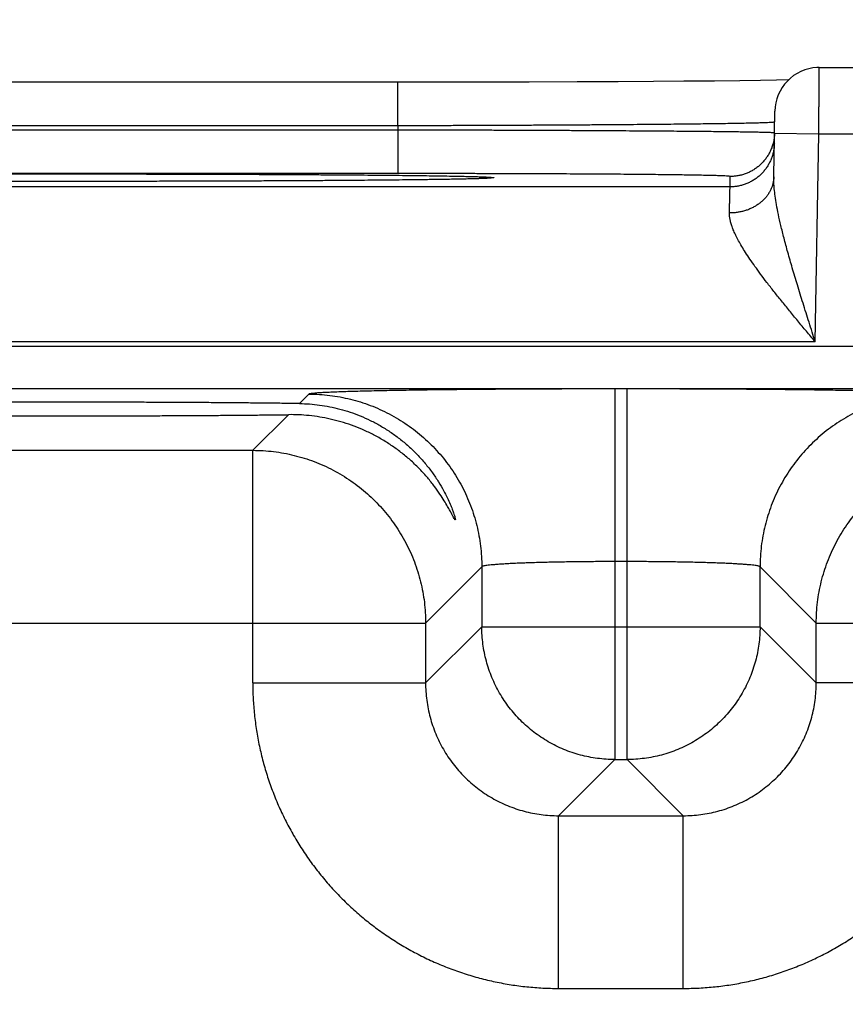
# Model space of a CAD drawing. Header units: inches. Extents: x 0 to 34, y 0 to 22.
# Tile 78 of 83: x 23.227 to 23.599, y 17.412 to 17.856. Entities that reach past the tile are written whole.
import ezdxf

# ---------------------------------------------------------------- set-up
doc = ezdxf.new("R2010")
doc.units = ezdxf.units.IN
doc.header["$LTSCALE"] = 1.87
doc.header["$MEASUREMENT"] = 0
doc.layers.get('0').update_dxf_attribs({"linetype": 'CONTINUOUS'})
doc.layers.add('DIMENSIONS', color=7, linetype='CONTINUOUS')
doc.styles.get("Standard").update_dxf_attribs({"font": 'txt', "width": 0.8})
doc.dimstyles.new('DIMSTYLE_1', dxfattribs={"dimtxt": 0.125, "dimasz": 0.18, "dimexe": 0.18, "dimexo": 0.0625, "dimgap": 0.09, "dimtad": 0, "dimtih": 1, "dimtoh": 1, "dimdec": 3, "dimzin": 4, "dimdsep": 46, "dimtxsty": 'STANDARD', "dimblk": '_FILLED', "dimblk1": '_FILLED', "dimblk2": '_FILLED', "dimcen": 0.09, "dimadec": 0, "dimazin": 0, "dimtp": 0.01, "dimtm": 0.01, "dimtfac": 1, "dimtdec": 3, "dimtofl": 0, "dimtmove": 0, "dimatfit": 3, "dimldrblk": '_FILLED', "dimfxl": 1, "dimtolj": 1, "dimtzin": 4, "dimarcsym": 0})

# ---------------------------------------------------------------- blocks, each defined once
blk = doc.blocks.new('_FILLED')
at = {"color": 0, "linetype": 'BYBLOCK'}
blk.add_solid([(0, 0), (-1, 0.1736), (-1, -0.1736)], dxfattribs=at)
blk = doc.blocks.new('*D11')
at = {"layer": 'DIMENSIONS', "color": 2, "linetype": 'CONTINUOUS'}
for p, q in [((23.22095, 16.65746), (23.22095, 18.71011)), ((23.99995, 17.86536), (23.99995, 18.71011)), ((23.22095, 18.58511), (22.86095, 18.58511)), ((23.99995, 18.58511), (24.61803, 18.58511))]:
    blk.add_line(p, q, dxfattribs=at)
at = {"layer": 'DIMENSIONS', "color": 2, "linetype": 'CONTINUOUS', "xscale": 0.18, "yscale": 0.18, "zscale": 0.18}
blk.add_blockref('_FILLED', (23.22095, 18.58511), dxfattribs=at)
at = {"layer": 'DIMENSIONS', "color": 2, "linetype": 'CONTINUOUS', "xscale": 0.18, "yscale": 0.18, "zscale": 0.18, "rotation": 180}
blk.add_blockref('_FILLED', (23.99995, 18.58511), dxfattribs=at)
at = {"layer": 'DIMENSIONS', "color": 2, "linetype": 'CONTINUOUS', "width": 0.8}
for s, p in [('[', (25.20553, 18.52261)), (']', (25.80553, 18.52261)), ('.779', (24.68053, 18.52261)), ('19.79', (25.30553, 18.52261))]:
    blk.add_text(s, height=0.125, dxfattribs=at).set_placement(p)

msp = doc.modelspace()

# ---------------------------------------------------------------- linework, layer by layer
at = {"color": 7, "linetype": 'CONTINUOUS'}
for p, q in [((23.58744, 17.83478), (23.87097, 17.83478)), ((23.39735, 17.8281), (23.07724, 17.82811)), ((23.41497, 17.82811), (23.39735, 17.8281)), ((23.39735, 17.80845), (23.39735, 17.8281)), ((23.43698, 17.82813), (23.41497, 17.82811)), ((23.45662, 17.82818), (23.43698, 17.82813)), ((23.47819, 17.82826), (23.45662, 17.82818)), ((23.49677, 17.82834), (23.47819, 17.82826)), ((23.51272, 17.82844), (23.49677, 17.82834)), ((23.52639, 17.82854), (23.51272, 17.82844)), ((23.54024, 17.82866), (23.52639, 17.82854)), ((23.55168, 17.82879), (23.54024, 17.82866)), ((23.56092, 17.82891), (23.55168, 17.82879)), ((23.56813, 17.82903), (23.56092, 17.82891)), ((23.57355, 17.82914), (23.56813, 17.82903)), ((23.56693, 17.78537), (23.56744, 17.81513)), ((23.39735, 17.80845), (23.09655, 17.80845)), ((23.39735, 17.80845), (23.39732, 17.80652)), ((23.39732, 17.80652), (23.09659, 17.80652)), ((23.39732, 17.80652), (23.39732, 17.78687)), ((23.56727, 17.80513), (23.58727, 17.80478)), ((23.58563, 17.71088), (23.58727, 17.80478)), ((23.58727, 17.80478), (23.87097, 17.80478)), ((23.39732, 17.78687), (23.09659, 17.78687)), ((23.54719, 17.78088), (23.54727, 17.78556)), ((23.24023, 17.78333), (23.21947, 17.78335)), ((23.25993, 17.78334), (23.24023, 17.78333)), ((23.28449, 17.78337), (23.25993, 17.78334)), ((23.30599, 17.78341), (23.28449, 17.78337)), ((23.32481, 17.78348), (23.30599, 17.78341)), ((23.34517, 17.78357), (23.32481, 17.78348)), ((23.36228, 17.78367), (23.34517, 17.78357)), ((23.3763, 17.78377), (23.36228, 17.78367)), ((23.39004, 17.78388), (23.3763, 17.78377)), ((23.40135, 17.784), (23.39004, 17.78388)), ((23.4107, 17.78412), (23.40135, 17.784)), ((23.41833, 17.78424), (23.4107, 17.78412)), ((23.42444, 17.78435), (23.41833, 17.78424)), ((23.4292, 17.78446), (23.42444, 17.78435)), ((23.43163, 17.78452), (23.4292, 17.78446)), ((23.43396, 17.78459), (23.43163, 17.78452)), ((23.43541, 17.78464), (23.43396, 17.78459)), ((23.43629, 17.78468), (23.43541, 17.78464)), ((23.43703, 17.78471), (23.43629, 17.78468)), ((23.43743, 17.78474), (23.43703, 17.78471)), ((23.43778, 17.78476), (23.43743, 17.78474)), ((23.43805, 17.78477), (23.43778, 17.78476)), ((23.43826, 17.78479), (23.43805, 17.78477)), ((23.54719, 17.78088), (22.94672, 17.78088)), ((23.58563, 17.71088), (22.90828, 17.71088)), ((23.69564, 17.70871), (20.02527, 17.70871)), ((23.69564, 17.68971), (20.02527, 17.68971)), ((23.50074, 17.68963), (23.49517, 17.68963)), ((23.49517, 17.68963), (23.49517, 17.52227)), ((23.50074, 17.52227), (23.50074, 17.68963)), ((23.35719, 17.68727), (23.35295, 17.68302)), ((23.34793, 17.678), (23.33182, 17.6619)), ((22.73409, 17.6619), (23.33182, 17.6619)), ((23.33182, 17.55689), (23.33182, 17.6619)), ((23.43518, 17.60928), (23.40981, 17.58391)), ((23.43518, 17.60928), (23.43518, 17.58226)), ((23.50074, 17.61164), (23.49517, 17.61164)), ((23.56073, 17.58226), (23.56073, 17.60928)), ((23.5861, 17.58391), (23.56073, 17.60928)), ((22.6561, 17.58391), (23.40981, 17.58391)), ((23.40981, 17.58391), (23.40981, 17.55689)), ((23.43518, 17.58226), (23.40981, 17.55689)), ((23.43518, 17.58226), (23.56073, 17.58226)), ((23.56073, 17.58226), (23.5861, 17.55689)), ((23.5861, 17.58391), (23.74581, 17.58391)), ((23.5861, 17.55689), (23.5861, 17.58391)), ((23.33182, 17.55689), (23.40981, 17.55689)), ((23.66409, 17.55689), (23.5861, 17.55689)), ((23.49517, 17.52227), (23.4698, 17.4969)), ((23.49517, 17.52227), (23.50074, 17.52227)), ((23.50074, 17.52227), (23.52611, 17.4969)), ((23.4698, 17.4969), (23.52611, 17.4969)), ((23.4698, 17.41891), (23.4698, 17.4969)), ((23.52611, 17.41891), (23.52611, 17.4969)), ((23.4698, 17.41891), (23.52611, 17.41891))]:
    msp.add_line(p, q, dxfattribs=at)
for points in [[(23.58744, 17.83478), (23.5864, 17.83475), (23.58454, 17.83456), (23.58269, 17.8342), (23.58089, 17.83367), (23.57915, 17.83298), (23.57748, 17.83212), (23.5759, 17.83111), (23.57442, 17.82996), (23.57306, 17.82867), (23.57182, 17.82726), (23.57072, 17.82574), (23.56976, 17.82413), (23.56896, 17.82243), (23.56833, 17.82067), (23.56786, 17.81885), (23.56757, 17.817), (23.56744, 17.81513)], [(23.43843, 17.7848), (23.43842, 17.7848), (23.43839, 17.7848), (23.43833, 17.78479), (23.43826, 17.78479)]]:
    msp.add_lwpolyline(points, dxfattribs=at)
for points, knots in [([(23.58727, 17.80478), (23.58727, 17.80553), (23.58728, 17.80702), (23.58729, 17.80925), (23.58731, 17.81146), (23.58732, 17.81363), (23.58733, 17.81575), (23.58734, 17.81782), (23.58735, 17.81981), (23.58737, 17.82171), (23.58738, 17.82352), (23.58739, 17.82522), (23.5874, 17.82681), (23.5874, 17.82827), (23.58741, 17.8296), (23.58742, 17.83079), (23.58742, 17.83183), (23.58743, 17.83272), (23.58743, 17.83346), (23.58744, 17.83399), (23.58744, 17.83447), (23.58744, 17.83458), (23.58744, 17.8348), (23.58744, 17.83478)], [0, 0, 0, 0, 0.074846, 0.149354, 0.223095, 0.295641, 0.366573, 0.435471, 0.501928, 0.565549, 0.625971, 0.68285, 0.73586, 0.784702, 0.829102, 0.868809, 0.903596, 0.933265, 0.957648, 0.976608, 0.990039, 0.997865, 1, 1, 1, 1]), ([(23.56715, 17.81004), (23.56688, 17.81004), (23.56645, 17.80993), (23.56535, 17.80991), (23.56396, 17.80983), (23.56212, 17.80977), (23.55989, 17.8097), (23.55728, 17.80964), (23.55427, 17.80957), (23.55089, 17.80951), (23.54714, 17.80944), (23.54304, 17.80938), (23.53858, 17.80932), (23.53378, 17.80925), (23.52866, 17.80919), (23.52322, 17.80913), (23.51747, 17.80908), (23.51144, 17.80902), (23.50514, 17.80896), (23.49857, 17.80891), (23.49176, 17.80886), (23.48472, 17.80881), (23.47747, 17.80877), (23.47002, 17.80872), (23.4624, 17.80868), (23.45462, 17.80864), (23.4467, 17.8086), (23.43866, 17.80857), (23.43052, 17.80854), (23.4223, 17.80851), (23.41402, 17.80849), (23.4057, 17.80847), (23.40014, 17.80845), (23.39735, 17.80845)], [0, 0, 0, 0, 0.003645, 0.009686, 0.01811, 0.028898, 0.042025, 0.057458, 0.075159, 0.095083, 0.117182, 0.141399, 0.167677, 0.195951, 0.226154, 0.258214, 0.292056, 0.327601, 0.364766, 0.403465, 0.443606, 0.485094, 0.527832, 0.571715, 0.61664, 0.662497, 0.709174, 0.756559, 0.804535, 0.852986, 0.901794, 0.95084, 1, 1, 1, 1]), ([(23.56707, 17.80526), (23.56679, 17.80524), (23.56638, 17.80535), (23.56527, 17.80535), (23.56388, 17.80542), (23.56204, 17.80546), (23.55982, 17.80551), (23.5572, 17.80556), (23.5542, 17.80561), (23.55082, 17.80566), (23.54707, 17.80571), (23.54297, 17.80576), (23.53851, 17.80581), (23.53371, 17.80585), (23.52859, 17.8059), (23.52315, 17.80595), (23.51741, 17.80599), (23.51138, 17.80604), (23.50507, 17.80608), (23.49851, 17.80612), (23.4917, 17.80617), (23.48466, 17.8062), (23.47741, 17.80624), (23.46997, 17.80628), (23.46235, 17.80631), (23.45457, 17.80635), (23.44665, 17.80638), (23.43861, 17.80641), (23.43048, 17.80643), (23.42226, 17.80646), (23.41398, 17.80648), (23.40566, 17.8065), (23.4001, 17.80651), (23.39732, 17.80652)], [0, 0, 0, 0, 0.003628, 0.009655, 0.018068, 0.028846, 0.041965, 0.057391, 0.075087, 0.095009, 0.117106, 0.141324, 0.167602, 0.195877, 0.226084, 0.25815, 0.292001, 0.327556, 0.36473, 0.403436, 0.443582, 0.485075, 0.527816, 0.571704, 0.616632, 0.662489, 0.709165, 0.756545, 0.804517, 0.852968, 0.90178, 0.950832, 1, 1, 1, 1]), ([(23.56727, 17.80513), (23.56726, 17.80458), (23.56719, 17.80346), (23.56697, 17.80197), (23.56676, 17.80103), (23.56666, 17.80066)], [0, 0, 0, 0, 0.363067, 0.744925, 1, 1, 1, 1]), ([(23.56719, 17.80053), (23.56718, 17.79996), (23.56711, 17.79881), (23.56686, 17.7971), (23.56646, 17.79542), (23.56592, 17.79378), (23.56523, 17.79219), (23.56442, 17.79067), (23.56347, 17.78922), (23.56241, 17.78786), (23.56123, 17.7866), (23.55995, 17.78544), (23.55857, 17.7844), (23.5571, 17.78348), (23.55557, 17.78269), (23.55397, 17.78204), (23.55232, 17.78152), (23.55063, 17.78115), (23.54892, 17.78093), (23.54777, 17.78088), (23.54719, 17.78088)], [0, 0, 0, 0, 0.055556, 0.111111, 0.166667, 0.222223, 0.277779, 0.333335, 0.38889, 0.444446, 0.500001, 0.555557, 0.611112, 0.666668, 0.722223, 0.777778, 0.833334, 0.888889, 0.944445, 1, 1, 1, 1]), ([(23.56666, 17.80066), (23.56662, 17.80047), (23.56642, 17.79973), (23.566, 17.79846), (23.56532, 17.79687), (23.5645, 17.79535), (23.56355, 17.7939), (23.56249, 17.79254), (23.56131, 17.79128), (23.56003, 17.79012), (23.55865, 17.78908), (23.55719, 17.78816), (23.55565, 17.78737), (23.55405, 17.78672), (23.5524, 17.7862), (23.55071, 17.78583), (23.549, 17.78561), (23.54785, 17.78556), (23.54727, 17.78556)], [0, 0, 0, 0, 0.021655, 0.086877, 0.152099, 0.217321, 0.282543, 0.347765, 0.412988, 0.478211, 0.543434, 0.608657, 0.673881, 0.739104, 0.804328, 0.869552, 0.934776, 1, 1, 1, 1]), ([(23.05548, 17.78475), (23.0552, 17.78476), (23.05462, 17.7848), (23.05401, 17.78497), (23.0533, 17.78483), (23.0533, 17.78521), (23.05401, 17.78508), (23.05476, 17.78529), (23.05619, 17.7853), (23.05796, 17.7854), (23.06021, 17.78547), (23.06289, 17.78555), (23.066, 17.78563), (23.06953, 17.7857), (23.07348, 17.78578), (23.07783, 17.78585), (23.08258, 17.78592), (23.08772, 17.78599), (23.09322, 17.78605), (23.09909, 17.78612), (23.1053, 17.78618), (23.11184, 17.78624), (23.11871, 17.78629), (23.12587, 17.78634), (23.13331, 17.78639), (23.14102, 17.78644), (23.14897, 17.78648), (23.15716, 17.78652), (23.16555, 17.78656), (23.17414, 17.78659), (23.1829, 17.78662), (23.19181, 17.78664), (23.20085, 17.78667), (23.20998, 17.78668), (23.21919, 17.7867), (23.22844, 17.78671), (23.2377, 17.78671), (23.24387, 17.78671), (23.24695, 17.78671)], [0, 0, 0, 0, 0.004248, 0.00889, 0.011241, 0.011658, 0.014002, 0.018635, 0.025562, 0.034762, 0.046217, 0.059904, 0.075792, 0.09384, 0.114005, 0.136245, 0.160507, 0.186731, 0.214855, 0.244816, 0.276546, 0.309968, 0.345008, 0.381585, 0.419609, 0.458981, 0.499603, 0.541387, 0.584245, 0.628092, 0.672839, 0.71837, 0.764544, 0.811219, 0.858251, 0.905493, 0.952793, 1, 1, 1, 1]), ([(23.24695, 17.78671), (23.25004, 17.78671), (23.25621, 17.78671), (23.26547, 17.78671), (23.27471, 17.7867), (23.28391, 17.78668), (23.29305, 17.78667), (23.30208, 17.78664), (23.31099, 17.78662), (23.31975, 17.78659), (23.32834, 17.78656), (23.33673, 17.78652), (23.34491, 17.78648), (23.35287, 17.78644), (23.36058, 17.78639), (23.36802, 17.78634), (23.37518, 17.78629), (23.38205, 17.78624), (23.38859, 17.78618), (23.3948, 17.78612), (23.40067, 17.78605), (23.40618, 17.78599), (23.41131, 17.78592), (23.41607, 17.78585), (23.42042, 17.78578), (23.42437, 17.7857), (23.4279, 17.78563), (23.43102, 17.78555), (23.43369, 17.78547), (23.43595, 17.7854), (23.43772, 17.7853), (23.43915, 17.78529), (23.4399, 17.78508), (23.44061, 17.78521), (23.44061, 17.78483), (23.4399, 17.78497), (23.4393, 17.7848), (23.43872, 17.78476), (23.43844, 17.78475)], [0, 0, 0, 0, 0.0472, 0.094487, 0.141713, 0.188727, 0.235384, 0.281542, 0.32706, 0.371802, 0.415649, 0.458512, 0.500303, 0.540932, 0.58031, 0.618339, 0.654922, 0.689967, 0.723394, 0.755129, 0.785098, 0.813228, 0.839458, 0.863726, 0.885974, 0.906145, 0.924197, 0.940091, 0.953785, 0.965246, 0.974453, 0.981386, 0.986028, 0.988379, 0.988796, 0.99114, 0.995774, 1, 1, 1, 1]), ([(23.54727, 17.78556), (23.54728, 17.78563), (23.54688, 17.78562), (23.54644, 17.78573), (23.54541, 17.78576), (23.54411, 17.78584), (23.54239, 17.78589), (23.54031, 17.78596), (23.53785, 17.78602), (23.53503, 17.78608), (23.53186, 17.78614), (23.52835, 17.7862), (23.5245, 17.78626), (23.52032, 17.78631), (23.51582, 17.78636), (23.51102, 17.78642), (23.50592, 17.78646), (23.50055, 17.78651), (23.49491, 17.78656), (23.48902, 17.7866), (23.48289, 17.78664), (23.47655, 17.78667), (23.47, 17.78671), (23.46326, 17.78674), (23.45636, 17.78676), (23.4493, 17.78679), (23.4421, 17.78681), (23.43479, 17.78683), (23.42738, 17.78684), (23.41991, 17.78686), (23.41239, 17.78686), (23.40486, 17.78687), (23.39983, 17.78687), (23.39732, 17.78687)], [0, 0, 0, 0, 0.001334, 0.005153, 0.011515, 0.020425, 0.031863, 0.045799, 0.062191, 0.080986, 0.102133, 0.125587, 0.151299, 0.179201, 0.209215, 0.241262, 0.275259, 0.311117, 0.348747, 0.38806, 0.428951, 0.471306, 0.515009, 0.559949, 0.606021, 0.653122, 0.701147, 0.749959, 0.799394, 0.849286, 0.899467, 0.949763, 1, 1, 1, 1]), ([(23.56692, 17.78537), (23.56692, 17.78489), (23.56685, 17.78393), (23.5666, 17.7825), (23.5662, 17.7811), (23.56566, 17.77974), (23.56498, 17.77842), (23.56417, 17.77715), (23.56322, 17.77595), (23.56215, 17.77482), (23.56097, 17.77378), (23.55969, 17.77282), (23.55831, 17.77196), (23.55685, 17.7712), (23.55531, 17.77055), (23.55371, 17.77001), (23.55206, 17.7696), (23.55037, 17.7693), (23.54866, 17.76912), (23.5475, 17.76908), (23.54693, 17.76909)], [0, 0, 0, 0, 0.050399, 0.100964, 0.151857, 0.203225, 0.255196, 0.307879, 0.361356, 0.415682, 0.470887, 0.52697, 0.583908, 0.641654, 0.700136, 0.759268, 0.818942, 0.879043, 0.93944, 1, 1, 1, 1]), ([(23.58563, 17.71089), (23.58469, 17.71383), (23.58285, 17.71964), (23.58015, 17.7282), (23.57763, 17.73638), (23.57533, 17.74405), (23.57331, 17.75111), (23.57159, 17.75749), (23.57017, 17.76319), (23.56903, 17.76823), (23.56817, 17.77266), (23.56755, 17.77651), (23.56715, 17.77985), (23.56694, 17.78275), (23.56691, 17.78454), (23.56693, 17.78537)], [0, 0, 0, 0, 0.120178, 0.237516, 0.349503, 0.453916, 0.549393, 0.635264, 0.711451, 0.778322, 0.836542, 0.886906, 0.930288, 0.967671, 1, 1, 1, 1]), ([(23.23235, 17.78334), (23.23105, 17.78334), (23.22666, 17.78334), (23.2192, 17.78335), (23.21, 17.78336), (23.20086, 17.78338), (23.19183, 17.7834), (23.18292, 17.78343), (23.17416, 17.78346), (23.16557, 17.78349), (23.15718, 17.78352), (23.149, 17.78356), (23.14104, 17.78361), (23.13333, 17.78365), (23.12589, 17.7837), (23.11872, 17.78376), (23.11186, 17.78381), (23.10532, 17.78387), (23.0991, 17.78393), (23.09324, 17.78399), (23.08773, 17.78406), (23.08259, 17.78413), (23.07784, 17.7842), (23.07349, 17.78427), (23.06954, 17.78434), (23.06601, 17.78442), (23.06289, 17.78449), (23.06022, 17.78457), (23.05796, 17.78464), (23.05664, 17.78472), (23.05602, 17.78474)], [0, 0, 0, 0, 0.022191, 0.074669, 0.12691, 0.178755, 0.230045, 0.280625, 0.330341, 0.379064, 0.426692, 0.47313, 0.518277, 0.562033, 0.60429, 0.644941, 0.683883, 0.721027, 0.75629, 0.789591, 0.820849, 0.849995, 0.876962, 0.901683, 0.924097, 0.944157, 0.961817, 0.977034, 0.98977, 1, 1, 1, 1]), ([(23.24695, 17.78333), (23.24387, 17.78333), (23.23951, 17.78333), (23.23515, 17.78334), (23.23388, 17.78334)], [0, 0, 0, 0, 0.707157, 1, 1, 1, 1]), ([(23.25941, 17.78334), (23.25834, 17.78334), (23.25637, 17.78333), (23.25439, 17.78333), (23.25348, 17.78333)], [0, 0, 0, 0, 0.540504, 1, 1, 1, 1]), ([(23.43789, 17.78474), (23.43728, 17.78472), (23.43595, 17.78464), (23.4337, 17.78457), (23.43102, 17.78449), (23.42791, 17.78442), (23.42438, 17.78434), (23.42043, 17.78427), (23.41608, 17.7842), (23.41133, 17.78413), (23.40619, 17.78406), (23.40069, 17.78399), (23.39482, 17.78393), (23.38861, 17.78387), (23.38206, 17.78381), (23.3752, 17.78376), (23.36804, 17.7837), (23.3606, 17.78365), (23.35289, 17.78361), (23.34493, 17.78356), (23.33675, 17.78352), (23.32836, 17.78349), (23.31977, 17.78346), (23.31101, 17.78343), (23.3021, 17.7834), (23.29306, 17.78338), (23.28392, 17.78336), (23.27472, 17.78335), (23.267, 17.78334), (23.26234, 17.78334), (23.26078, 17.78334)], [0, 0, 0, 0, 0.010179, 0.022852, 0.037994, 0.055572, 0.075538, 0.097848, 0.122453, 0.149296, 0.178308, 0.209422, 0.242569, 0.277673, 0.314649, 0.353415, 0.393882, 0.43595, 0.479508, 0.52445, 0.570676, 0.618092, 0.666601, 0.716107, 0.76648, 0.817565, 0.869203, 0.921236, 0.973502, 1, 1, 1, 1]), ([(23.54693, 17.76909), (23.54694, 17.76981), (23.54698, 17.77118), (23.54702, 17.77313), (23.54706, 17.77487), (23.54709, 17.7764), (23.54712, 17.77771), (23.54715, 17.77879), (23.54717, 17.77964), (23.54718, 17.78026), (23.54719, 17.78065), (23.54719, 17.78083), (23.54719, 17.78088)], [0, 0, 0, 0, 0.182925, 0.348646, 0.496571, 0.626204, 0.73711, 0.828918, 0.901322, 0.954077, 0.987007, 1, 1, 1, 1]), ([(23.58563, 17.71088), (23.5843, 17.71247), (23.58167, 17.71563), (23.57777, 17.72032), (23.574, 17.7249), (23.5704, 17.72933), (23.56702, 17.73356), (23.5639, 17.73758), (23.56105, 17.74135), (23.55849, 17.74486), (23.55622, 17.74813), (23.55423, 17.75114), (23.55252, 17.75391), (23.55107, 17.75645), (23.54986, 17.75877), (23.54889, 17.76089), (23.54812, 17.76283), (23.54756, 17.7646), (23.54717, 17.76621), (23.54696, 17.76769), (23.54692, 17.76864), (23.54693, 17.76909)], [0, 0, 0, 0, 0.08784, 0.174398, 0.258687, 0.339705, 0.416543, 0.488612, 0.555514, 0.617081, 0.673282, 0.724254, 0.77021, 0.811455, 0.84833, 0.881216, 0.910518, 0.936626, 0.959956, 0.980934, 1, 1, 1, 1]), ([(23.49517, 17.68963), (23.49282, 17.68963), (23.4881, 17.68963), (23.48103, 17.68962), (23.47397, 17.6896), (23.46695, 17.68958), (23.45999, 17.68955), (23.45312, 17.68952), (23.44636, 17.68948), (23.43974, 17.68943), (23.43327, 17.68938), (23.42697, 17.68932), (23.42085, 17.68925), (23.41494, 17.68918), (23.40923, 17.68911), (23.40376, 17.68903), (23.39853, 17.68894), (23.39356, 17.68886), (23.38887, 17.68876), (23.38446, 17.68866), (23.38035, 17.68856), (23.37655, 17.68846), (23.37307, 17.68835), (23.36991, 17.68824), (23.36709, 17.68812), (23.36462, 17.68801), (23.36249, 17.68789), (23.36072, 17.68777), (23.35933, 17.68765), (23.35828, 17.68754), (23.35762, 17.68741), (23.35727, 17.68734), (23.35719, 17.68727)], [0, 0, 0, 0, 0.051179, 0.102463, 0.153662, 0.204591, 0.255065, 0.304899, 0.353911, 0.401928, 0.44882, 0.494481, 0.53881, 0.58171, 0.623067, 0.662757, 0.70067, 0.736701, 0.77075, 0.802717, 0.832514, 0.860071, 0.885324, 0.90821, 0.928674, 0.946658, 0.962095, 0.974929, 0.985131, 0.992692, 0.997622, 1, 1, 1, 1]), ([(23.63872, 17.68727), (23.63864, 17.68734), (23.63829, 17.68741), (23.63763, 17.68754), (23.63658, 17.68765), (23.63518, 17.68777), (23.63342, 17.68789), (23.63129, 17.68801), (23.62881, 17.68812), (23.62599, 17.68824), (23.62284, 17.68835), (23.61936, 17.68846), (23.61556, 17.68856), (23.61145, 17.68866), (23.60704, 17.68876), (23.60235, 17.68886), (23.59738, 17.68894), (23.59215, 17.68903), (23.58668, 17.68911), (23.58097, 17.68918), (23.57506, 17.68925), (23.56894, 17.68932), (23.56264, 17.68938), (23.55617, 17.68943), (23.54955, 17.68948), (23.54279, 17.68952), (23.53592, 17.68955), (23.52896, 17.68958), (23.52194, 17.6896), (23.51488, 17.68962), (23.50781, 17.68963), (23.50309, 17.68963), (23.50074, 17.68963)], [0, 0, 0, 0, 0.002378, 0.007308, 0.014869, 0.025071, 0.037905, 0.053342, 0.071326, 0.09179, 0.114676, 0.139929, 0.167486, 0.197283, 0.229249, 0.263298, 0.29933, 0.337242, 0.376933, 0.418289, 0.46119, 0.505519, 0.55118, 0.598071, 0.646089, 0.6951, 0.744934, 0.795408, 0.846337, 0.897536, 0.94882, 1, 1, 1, 1]), ([(23.24695, 17.68364), (23.24401, 17.68364), (23.23813, 17.68363), (23.22933, 17.68362), (23.22058, 17.6836), (23.21189, 17.68358), (23.20329, 17.68354), (23.19479, 17.6835), (23.18642, 17.68345), (23.17821, 17.6834), (23.17017, 17.68333), (23.16231, 17.68326), (23.15467, 17.68319), (23.14726, 17.6831), (23.14009, 17.68301), (23.13319, 17.68292), (23.12657, 17.68282), (23.12026, 17.68271), (23.11425, 17.6826), (23.10858, 17.68248), (23.10325, 17.68236), (23.09828, 17.68223), (23.09368, 17.6821), (23.08945, 17.68196), (23.08562, 17.68183), (23.0822, 17.68168), (23.07918, 17.68154), (23.07658, 17.68139), (23.07439, 17.68125), (23.07266, 17.68109), (23.07129, 17.68099), (23.07052, 17.68076), (23.06989, 17.68076), (23.06986, 17.68057), (23.06986, 17.68054)], [0, 0, 0, 0, 0.049781, 0.099498, 0.148966, 0.198001, 0.246556, 0.294552, 0.34181, 0.388158, 0.433561, 0.477935, 0.521111, 0.562935, 0.603387, 0.642378, 0.679761, 0.715406, 0.749302, 0.781365, 0.811474, 0.839529, 0.865524, 0.889389, 0.911032, 0.930387, 0.947454, 0.962179, 0.974507, 0.984409, 0.991889, 0.99693, 0.999561, 1, 1, 1, 1]), ([(23.35295, 17.68302), (23.35057, 17.68305), (23.34574, 17.68311), (23.33837, 17.6832), (23.33079, 17.68327), (23.323, 17.68334), (23.31502, 17.6834), (23.30688, 17.68346), (23.29859, 17.6835), (23.29018, 17.68355), (23.28166, 17.68358), (23.27306, 17.6836), (23.26439, 17.68362), (23.25568, 17.68363), (23.24987, 17.68364), (23.24695, 17.68364)], [0, 0, 0, 0, 0.067248, 0.136818, 0.208457, 0.28198, 0.357319, 0.434211, 0.512411, 0.591866, 0.672326, 0.753506, 0.835333, 0.917598, 1, 1, 1, 1]), ([(23.35719, 17.68727), (23.35876, 17.68727), (23.3619, 17.68717), (23.3666, 17.68674), (23.37126, 17.68603), (23.37586, 17.68504), (23.3804, 17.68377), (23.38486, 17.68224), (23.38921, 17.68043), (23.39345, 17.67837), (23.39756, 17.67605), (23.40151, 17.67349), (23.40531, 17.6707), (23.40893, 17.66768), (23.41236, 17.66445), (23.41559, 17.66102), (23.41861, 17.6574), (23.42141, 17.6536), (23.42397, 17.64964), (23.42628, 17.64554), (23.42835, 17.6413), (23.43015, 17.63694), (23.43169, 17.63249), (23.43296, 17.62795), (23.43395, 17.62334), (23.43466, 17.61868), (23.43508, 17.61399), (23.43518, 17.61085), (23.43518, 17.60928)], [0, 0, 0, 0, 0.038458, 0.076918, 0.115377, 0.153838, 0.192299, 0.23076, 0.269223, 0.307685, 0.346148, 0.384612, 0.423075, 0.461539, 0.500003, 0.538466, 0.57693, 0.615393, 0.653856, 0.692319, 0.730781, 0.769243, 0.807704, 0.846165, 0.884624, 0.923084, 0.961542, 1, 1, 1, 1]), ([(23.63872, 17.68727), (23.63715, 17.68727), (23.63401, 17.68717), (23.62931, 17.68674), (23.62465, 17.68603), (23.62005, 17.68504), (23.61551, 17.68377), (23.61105, 17.68224), (23.6067, 17.68043), (23.60246, 17.67837), (23.59835, 17.67605), (23.5944, 17.67349), (23.5906, 17.6707), (23.58698, 17.66768), (23.58355, 17.66445), (23.58031, 17.66102), (23.5773, 17.6574), (23.5745, 17.6536), (23.57194, 17.64964), (23.56963, 17.64554), (23.56756, 17.6413), (23.56576, 17.63694), (23.56422, 17.63249), (23.56295, 17.62795), (23.56196, 17.62334), (23.56125, 17.61868), (23.56083, 17.61399), (23.56073, 17.61085), (23.56073, 17.60928)], [0, 0, 0, 0, 0.038458, 0.076918, 0.115377, 0.153838, 0.192299, 0.23076, 0.269223, 0.307685, 0.346148, 0.384612, 0.423075, 0.461539, 0.500003, 0.538466, 0.57693, 0.615393, 0.653856, 0.692319, 0.730781, 0.769243, 0.807704, 0.846165, 0.884624, 0.923084, 0.961542, 1, 1, 1, 1]), ([(23.06986, 17.68054), (23.06986, 17.68052), (23.06989, 17.68033), (23.07052, 17.68033), (23.07129, 17.6801), (23.07266, 17.68), (23.07439, 17.67984), (23.07658, 17.6797), (23.07918, 17.67955), (23.0822, 17.67941), (23.08562, 17.67927), (23.08945, 17.67913), (23.09368, 17.67899), (23.09828, 17.67886), (23.10325, 17.67874), (23.10858, 17.67861), (23.11425, 17.6785), (23.12026, 17.67838), (23.12657, 17.67828), (23.13319, 17.67817), (23.14009, 17.67808), (23.14726, 17.67799), (23.15467, 17.6779), (23.16231, 17.67783), (23.17017, 17.67776), (23.17821, 17.67769), (23.18642, 17.67764), (23.19479, 17.67759), (23.20329, 17.67755), (23.21189, 17.67751), (23.22058, 17.67749), (23.22933, 17.67747), (23.23813, 17.67746), (23.24401, 17.67745), (23.24695, 17.67745)], [0, 0, 0, 0, 0.00043, 0.003061, 0.008103, 0.015582, 0.025484, 0.037813, 0.052538, 0.069604, 0.08896, 0.110604, 0.134468, 0.160464, 0.188519, 0.218628, 0.250691, 0.284588, 0.320233, 0.357616, 0.396608, 0.43706, 0.478885, 0.522061, 0.566435, 0.611839, 0.658187, 0.705445, 0.753442, 0.801997, 0.851033, 0.900501, 0.950219, 1, 1, 1, 1]), ([(23.35295, 17.68302), (23.35445, 17.683), (23.35746, 17.68287), (23.362, 17.6824), (23.36657, 17.68164), (23.37116, 17.68058), (23.37576, 17.6792), (23.38034, 17.6775), (23.38489, 17.67546), (23.38938, 17.67307), (23.39378, 17.67033), (23.39805, 17.66724), (23.40215, 17.66381), (23.40603, 17.66006), (23.40962, 17.65606), (23.41285, 17.65191), (23.41561, 17.6478), (23.41785, 17.64397), (23.41958, 17.6406), (23.42085, 17.63779), (23.42175, 17.63555), (23.42238, 17.63382), (23.42278, 17.63254), (23.42308, 17.63161), (23.42314, 17.63104), (23.42327, 17.63073), (23.42324, 17.63064)], [0, 0, 0, 0, 0.047889, 0.096494, 0.145835, 0.196052, 0.247188, 0.299302, 0.352454, 0.406649, 0.4619, 0.518139, 0.575217, 0.632861, 0.690568, 0.747202, 0.800791, 0.848872, 0.889294, 0.921921, 0.947359, 0.966606, 0.980732, 0.990685, 0.997159, 1, 1, 1, 1]), ([(23.24695, 17.67745), (23.24971, 17.67745), (23.25521, 17.67746), (23.26345, 17.67747), (23.27165, 17.67748), (23.2798, 17.67751), (23.28788, 17.67754), (23.29586, 17.67757), (23.30374, 17.67762), (23.3115, 17.67766), (23.31912, 17.67772), (23.32658, 17.67778), (23.33387, 17.67785), (23.34096, 17.67792), (23.34563, 17.67798), (23.34793, 17.678)], [0, 0, 0, 0, 0.081796, 0.163471, 0.244757, 0.325469, 0.405541, 0.484719, 0.562783, 0.639683, 0.715201, 0.789101, 0.861322, 0.931698, 1, 1, 1, 1]), ([(23.42324, 17.63064), (23.42324, 17.63063), (23.42322, 17.63058), (23.42309, 17.63046), (23.4229, 17.63086), (23.42262, 17.63123), (23.42218, 17.63208), (23.42158, 17.6332), (23.42075, 17.63476), (23.41963, 17.63676), (23.41815, 17.63928), (23.4162, 17.64233), (23.41372, 17.64581), (23.41071, 17.64958), (23.40723, 17.65342), (23.40339, 17.65714), (23.39926, 17.66062), (23.39493, 17.66381), (23.39044, 17.66668), (23.38583, 17.66921), (23.38113, 17.67142), (23.37638, 17.67329), (23.3716, 17.67483), (23.36682, 17.67606), (23.36205, 17.67699), (23.35731, 17.67762), (23.3526, 17.67797), (23.34948, 17.67802), (23.34793, 17.678)], [0, 0, 0, 0, 0.000579, 0.001651, 0.004403, 0.010194, 0.019543, 0.033066, 0.051442, 0.075522, 0.106314, 0.144786, 0.190765, 0.242695, 0.298472, 0.355667, 0.413115, 0.470354, 0.527055, 0.583004, 0.638095, 0.692316, 0.745636, 0.798085, 0.849697, 0.900493, 0.950594, 1, 1, 1, 1]), ([(23.33182, 17.6619), (23.33339, 17.6619), (23.33653, 17.6618), (23.34123, 17.66137), (23.34589, 17.66066), (23.3505, 17.65967), (23.35504, 17.6584), (23.35949, 17.65687), (23.36385, 17.65506), (23.36808, 17.653), (23.37219, 17.65068), (23.37615, 17.64812), (23.37994, 17.64532), (23.38357, 17.64231), (23.387, 17.63908), (23.39023, 17.63564), (23.39325, 17.63202), (23.39604, 17.62822), (23.3986, 17.62427), (23.40092, 17.62016), (23.40298, 17.61592), (23.40478, 17.61157), (23.40632, 17.60711), (23.40759, 17.60257), (23.40858, 17.59796), (23.40929, 17.5933), (23.40971, 17.58861), (23.40981, 17.58548), (23.40981, 17.58391)], [0, 0, 0, 0, 0.038462, 0.076924, 0.115388, 0.153851, 0.192316, 0.230781, 0.269247, 0.307713, 0.346179, 0.384646, 0.423113, 0.46158, 0.500047, 0.538514, 0.576981, 0.615448, 0.653913, 0.692381, 0.730846, 0.76931, 0.807772, 0.846237, 0.884705, 0.923155, 0.961583, 1, 1, 1, 1]), ([(23.5861, 17.58391), (23.5861, 17.58548), (23.58619, 17.58862), (23.58662, 17.59331), (23.58733, 17.59797), (23.58832, 17.60258), (23.58959, 17.60712), (23.59113, 17.61158), (23.59293, 17.61593), (23.595, 17.62017), (23.59732, 17.62428), (23.59988, 17.62823), (23.60267, 17.63203), (23.60569, 17.63565), (23.60892, 17.63908), (23.61235, 17.64231), (23.61597, 17.64533), (23.61977, 17.64813), (23.62373, 17.65069), (23.62783, 17.653), (23.63207, 17.65506), (23.63643, 17.65687), (23.64088, 17.65841), (23.64542, 17.65967), (23.65003, 17.66066), (23.65469, 17.66137), (23.65938, 17.6618), (23.66252, 17.6619), (23.66409, 17.6619)], [0, 0, 0, 0, 0.038462, 0.076924, 0.115388, 0.153851, 0.192316, 0.230781, 0.269247, 0.307713, 0.346179, 0.384646, 0.423113, 0.46158, 0.500047, 0.538514, 0.576981, 0.615448, 0.653913, 0.692381, 0.730846, 0.76931, 0.807772, 0.846237, 0.884705, 0.923155, 0.961583, 1, 1, 1, 1]), ([(23.49517, 17.61164), (23.49388, 17.61164), (23.4913, 17.61164), (23.48744, 17.61163), (23.48362, 17.6116), (23.47984, 17.61157), (23.47613, 17.61152), (23.47249, 17.61147), (23.46895, 17.6114), (23.46553, 17.61133), (23.46222, 17.61125), (23.45905, 17.61116), (23.45604, 17.61106), (23.45318, 17.61096), (23.45051, 17.61085), (23.44802, 17.61073), (23.44573, 17.6106), (23.44364, 17.61047), (23.44177, 17.61034), (23.44012, 17.6102), (23.43871, 17.61005), (23.43753, 17.60991), (23.43659, 17.60976), (23.43589, 17.60962), (23.43545, 17.60948), (23.43521, 17.60935), (23.43518, 17.60928)], [0, 0, 0, 0, 0.064483, 0.128701, 0.19238, 0.255256, 0.31707, 0.377564, 0.436482, 0.493579, 0.548616, 0.601365, 0.651606, 0.699128, 0.743733, 0.785234, 0.823459, 0.85825, 0.889462, 0.916969, 0.94066, 0.960443, 0.976251, 0.98805, 0.99587, 1, 1, 1, 1]), ([(23.56073, 17.60928), (23.5607, 17.60935), (23.56046, 17.60948), (23.56002, 17.60962), (23.55932, 17.60976), (23.55838, 17.60991), (23.5572, 17.61005), (23.55579, 17.6102), (23.55414, 17.61034), (23.55227, 17.61047), (23.55018, 17.6106), (23.54789, 17.61073), (23.5454, 17.61085), (23.54272, 17.61096), (23.53987, 17.61106), (23.53686, 17.61116), (23.53369, 17.61125), (23.53038, 17.61133), (23.52695, 17.6114), (23.52342, 17.61147), (23.51978, 17.61152), (23.51607, 17.61157), (23.51229, 17.6116), (23.50847, 17.61163), (23.50461, 17.61164), (23.50203, 17.61164), (23.50074, 17.61164)], [0, 0, 0, 0, 0.00413, 0.01195, 0.023749, 0.039557, 0.05934, 0.083031, 0.110538, 0.14175, 0.176541, 0.214766, 0.256267, 0.300872, 0.348394, 0.398635, 0.451384, 0.506421, 0.563518, 0.622436, 0.68293, 0.744744, 0.80762, 0.871299, 0.935517, 1, 1, 1, 1]), ([(23.49517, 17.52227), (23.49386, 17.52227), (23.49125, 17.52235), (23.48734, 17.52274), (23.48347, 17.52338), (23.47964, 17.52427), (23.47588, 17.52541), (23.4722, 17.5268), (23.46862, 17.52842), (23.46516, 17.53027), (23.46182, 17.53235), (23.45863, 17.53463), (23.4556, 17.53713), (23.45273, 17.53981), (23.45004, 17.54268), (23.44755, 17.54571), (23.44526, 17.54891), (23.44319, 17.55224), (23.44133, 17.55571), (23.43971, 17.55929), (23.43833, 17.56296), (23.43719, 17.56672), (23.43629, 17.57055), (23.43565, 17.57442), (23.43527, 17.57833), (23.43518, 17.58095), (23.43518, 17.58226)], [0, 0, 0, 0, 0.041636, 0.083276, 0.124933, 0.166601, 0.208264, 0.249942, 0.291639, 0.333333, 0.374997, 0.416647, 0.458298, 0.499958, 0.541622, 0.583293, 0.624969, 0.666647, 0.708321, 0.749993, 0.791663, 0.833332, 0.874999, 0.916666, 0.958333, 1, 1, 1, 1]), ([(23.56073, 17.58226), (23.56073, 17.58095), (23.56064, 17.57833), (23.56026, 17.57443), (23.55962, 17.57055), (23.55872, 17.56673), (23.55758, 17.56297), (23.5562, 17.55929), (23.55458, 17.55571), (23.55272, 17.55224), (23.55065, 17.54891), (23.54836, 17.54572), (23.54587, 17.54268), (23.54318, 17.53982), (23.54032, 17.53713), (23.53728, 17.53464), (23.53409, 17.53235), (23.53075, 17.53027), (23.52729, 17.52842), (23.52371, 17.5268), (23.52003, 17.52541), (23.51627, 17.52427), (23.51245, 17.52338), (23.50857, 17.52274), (23.50466, 17.52235), (23.50205, 17.52227), (23.50074, 17.52227)], [0, 0, 0, 0, 0.041636, 0.083276, 0.124933, 0.166601, 0.208264, 0.249942, 0.291639, 0.333333, 0.374997, 0.416647, 0.458298, 0.499958, 0.541622, 0.583293, 0.624969, 0.666647, 0.708321, 0.749993, 0.791663, 0.833332, 0.874999, 0.916666, 0.958333, 1, 1, 1, 1]), ([(23.33182, 17.55689), (23.33182, 17.55451), (23.33195, 17.54973), (23.3325, 17.54257), (23.33344, 17.53543), (23.33475, 17.52832), (23.33643, 17.52128), (23.33848, 17.51433), (23.3409, 17.5075), (23.34366, 17.5008), (23.34678, 17.49427), (23.35022, 17.48791), (23.354, 17.48174), (23.3581, 17.47578), (23.3625, 17.47004), (23.3672, 17.46453), (23.37218, 17.45928), (23.37743, 17.4543), (23.38294, 17.4496), (23.38868, 17.44519), (23.39464, 17.4411), (23.40081, 17.43732), (23.40717, 17.43387), (23.4137, 17.43076), (23.4204, 17.42799), (23.42723, 17.42557), (23.43418, 17.42352), (23.44123, 17.42183), (23.44834, 17.42052), (23.45548, 17.41959), (23.46264, 17.41903), (23.46742, 17.41891), (23.4698, 17.41891)], [0, 0, 0, 0, 0.032974, 0.066097, 0.099341, 0.132678, 0.166078, 0.199512, 0.232947, 0.266356, 0.299731, 0.333088, 0.366443, 0.399808, 0.433187, 0.466575, 0.499966, 0.533357, 0.566745, 0.600123, 0.633489, 0.666843, 0.7002, 0.733577, 0.766988, 0.80043, 0.833872, 0.867283, 0.900633, 0.933889, 0.967023, 1, 1, 1, 1]), ([(23.40981, 17.55689), (23.40981, 17.55558), (23.40989, 17.55296), (23.41028, 17.54904), (23.41092, 17.54517), (23.41181, 17.54134), (23.41295, 17.53758), (23.41433, 17.5339), (23.41595, 17.53032), (23.4178, 17.52686), (23.41988, 17.52352), (23.42216, 17.52033), (23.42466, 17.51729), (23.42734, 17.51443), (23.43021, 17.51174), (23.43324, 17.50925), (23.43643, 17.50696), (23.43977, 17.50489), (23.44323, 17.50304), (23.44681, 17.50142), (23.45049, 17.50003), (23.45425, 17.49889), (23.45808, 17.498), (23.46196, 17.49736), (23.46587, 17.49698), (23.46849, 17.4969), (23.4698, 17.4969)], [0, 0, 0, 0, 0.041705, 0.083399, 0.125084, 0.166762, 0.208434, 0.250101, 0.291761, 0.333415, 0.375065, 0.416711, 0.458356, 0.5, 0.541644, 0.583289, 0.624935, 0.666585, 0.708239, 0.749899, 0.791566, 0.833238, 0.874916, 0.916602, 0.958298, 1, 1, 1, 1]), ([(23.52611, 17.41891), (23.52849, 17.41891), (23.53327, 17.41903), (23.54042, 17.41959), (23.54757, 17.42052), (23.55467, 17.42183), (23.56172, 17.42351), (23.56866, 17.42557), (23.5755, 17.42798), (23.58219, 17.43075), (23.58873, 17.43386), (23.59508, 17.43731), (23.60125, 17.44109), (23.60722, 17.44518), (23.61296, 17.44959), (23.61846, 17.45429), (23.62371, 17.45927), (23.6287, 17.46452), (23.6334, 17.47002), (23.6378, 17.47577), (23.6419, 17.48173), (23.64568, 17.4879), (23.64913, 17.49426), (23.65224, 17.50079), (23.65501, 17.50748), (23.65742, 17.51432), (23.65948, 17.52127), (23.66116, 17.52831), (23.66247, 17.53542), (23.66341, 17.54257), (23.66396, 17.54973), (23.66409, 17.5545), (23.66409, 17.55689)], [0, 0, 0, 0, 0.032974, 0.066097, 0.099341, 0.132678, 0.166078, 0.199512, 0.232947, 0.266356, 0.299731, 0.333088, 0.366443, 0.399808, 0.433187, 0.466575, 0.499966, 0.533357, 0.566745, 0.600123, 0.633489, 0.666843, 0.7002, 0.733577, 0.766988, 0.80043, 0.833872, 0.867283, 0.900633, 0.933889, 0.967023, 1, 1, 1, 1]), ([(23.52611, 17.4969), (23.52742, 17.4969), (23.53004, 17.49698), (23.53395, 17.49736), (23.53783, 17.498), (23.54166, 17.49889), (23.54542, 17.50003), (23.5491, 17.50142), (23.55267, 17.50304), (23.55614, 17.50489), (23.55947, 17.50696), (23.56267, 17.50925), (23.5657, 17.51174), (23.56857, 17.51443), (23.57125, 17.51729), (23.57374, 17.52033), (23.57603, 17.52352), (23.57811, 17.52686), (23.57996, 17.53032), (23.58158, 17.5339), (23.58296, 17.53758), (23.5841, 17.54134), (23.58499, 17.54517), (23.58563, 17.54904), (23.58601, 17.55296), (23.5861, 17.55558), (23.5861, 17.55689)], [0, 0, 0, 0, 0.041705, 0.083399, 0.125084, 0.166762, 0.208434, 0.250101, 0.291761, 0.333415, 0.375065, 0.416711, 0.458356, 0.5, 0.541644, 0.583289, 0.624935, 0.666585, 0.708239, 0.749899, 0.791566, 0.833238, 0.874916, 0.916602, 0.958298, 1, 1, 1, 1])]:
    msp.add_open_spline(points, degree=3, knots=knots, dxfattribs=at)
for points in [[(23.56736, 17.8101), (23.56736, 17.81003), (23.56725, 17.81004), (23.56715, 17.81004)], [(23.56727, 17.80521), (23.56727, 17.80528), (23.56716, 17.80527), (23.56707, 17.80526)], [(23.23388, 17.78334), (23.23337, 17.78334), (23.23286, 17.78334), (23.23235, 17.78334)], [(23.25274, 17.78333), (23.25081, 17.78333), (23.24888, 17.78333), (23.24695, 17.78333)], [(23.25348, 17.78333), (23.25323, 17.78333), (23.25299, 17.78333), (23.25274, 17.78333)], [(23.26078, 17.78334), (23.26032, 17.78334), (23.25987, 17.78334), (23.25941, 17.78334)], [(23.43844, 17.78475), (23.43826, 17.78475), (23.43807, 17.78474), (23.43789, 17.78474)]]:
    msp.add_open_spline(points, degree=3, dxfattribs=at)

# ---------------------------------------------------------------- dimensions: what is measured, and where the dimension line sits
at = {"layer": 'DIMENSIONS', "color": 2, "linetype": 'CONTINUOUS'}
dim = msp.add_linear_dim(base=(23.22095, 18.58511), p1=(23.99995, 17.86536), p2=(23.22095, 16.65746), angle=180, dimstyle='DIMSTYLE_1', dxfattribs=at)
dim.commit()
dim.dimension.update_dxf_attribs({"geometry": '*D11', "text_midpoint": (25.29303, 18.58511), "dimtype": 160})

doc.saveas('drawing.dxf')
